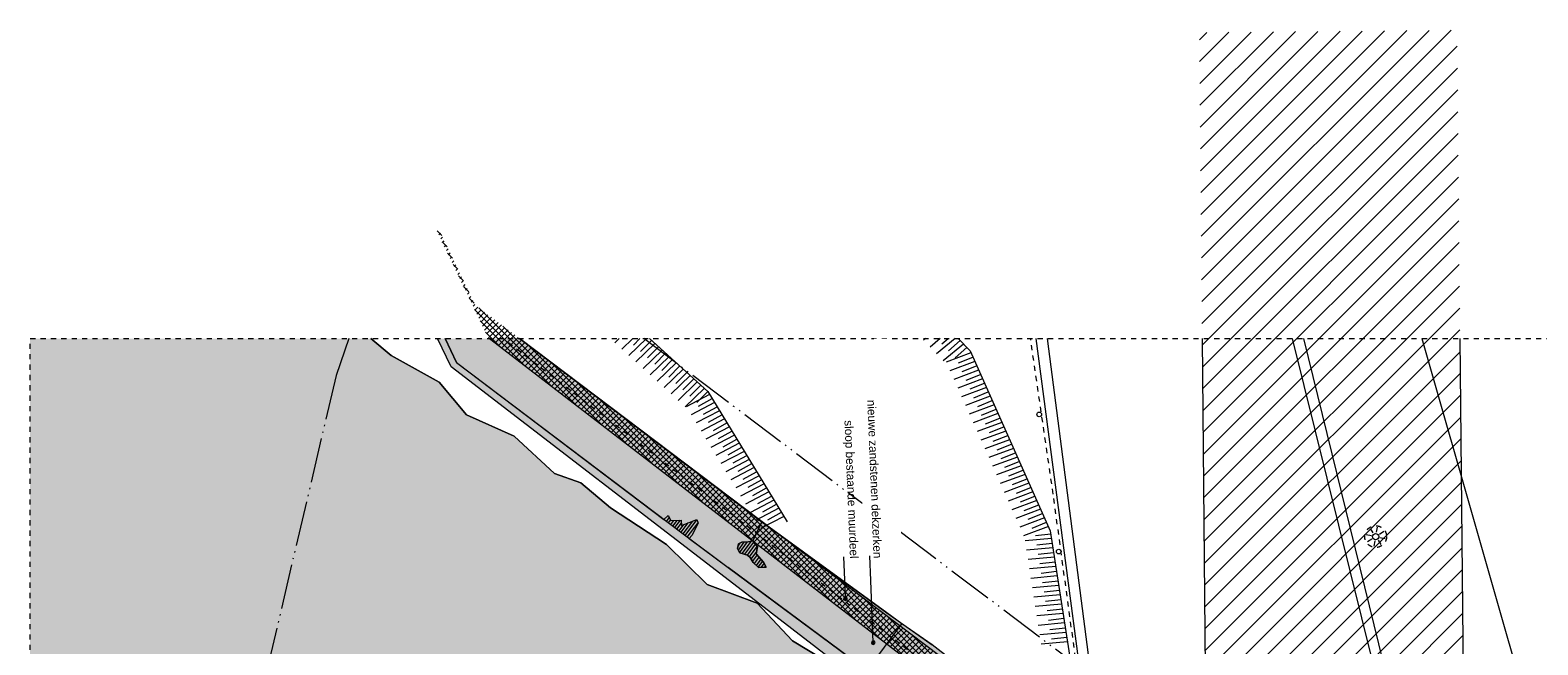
# Model space of a CAD drawing. Extents: x -251883 to 250656, y 0 to 909157.
# Tile 16 of 70: x -25200 to 3834, y 378102 to 389945. Entities that reach past the tile are written whole.
import ezdxf

# ---------------------------------------------------------------- set-up
doc = ezdxf.new("R2010")
doc.units = 0
doc.header["$MEASUREMENT"] = 0
doc.linetypes.add('DASHED', pattern=[200, 100, -100])
doc.linetypes.add('DIVIDE', pattern=[1250, 862.5, -112.5, 25, -112.5, 25, -112.5])
doc.layers.add('A-0019-AFDEKVLAK', color=1, linetype='Continuous')
doc.layers.add('A-0070-SYMBOOL', color=8, linetype='Continuous')

# ---------------------------------------------------------------- blocks, each defined once
blk = doc.blocks.new('M-MAATREGELEN_461')
at = {"linetype": 'Continuous', "lineweight": 5}
h = blk.add_hatch(dxfattribs=at)
h.set_pattern_fill('arcerin2', color=8, style=0, pattern_type=0)
h.set_pattern_definition([(45, (0, 0), (-212.13203, 212.13203), [])])
h.paths.add_polyline_path([(122254.4, -39786), (117288.6, -39831.9), (117415.2, -53531.1), (122381.3, -53522.1)], flags=0)
h = blk.add_hatch(dxfattribs=at)
h.set_pattern_fill('@AV103', color=213, style=0, pattern_type=0)
h.set_pattern_definition([(135, (0, 0), (-56.56854, -56.56854), []), (45, (0, 0), (-56.56854, 56.56854), [])])
h.paths.add_polyline_path([(115684.5, -54121.3), (115681.8, -53534.1), (115025.8, -53560.4), (115011, -53190.5), (114044.3, -53169.2), (103341.9, -45081.1), (102648.9, -43635.7), (102608.1, -43653.4), (103590.5, -45702.3), (114550.1, -54134.5)], flags=0)
for color, points in [(111, [(101336.3, -45727.6), (101730.2, -46054.5), (102651.5, -46567.9), (103177.2, -47197.3), (104094.6, -47610.8), (104874.1, -48330.1), (105381.7, -48509.9), (105951.3, -48987.4), (107030.6, -49694.7), (107812.1, -50464), (108777.3, -50825.5), (109456.9, -51548.8), (110072.5, -51924.4), (110526.1, -52006.3), (111099.8, -52583.7), (111513.5, -52917.4), (111867.2, -53003.3), (112128.4, -53276.6), (112546.2, -53352.1), (114296.9, -54893.5), (114321.2, -60536.8), (114322.9, -60639.5), (113765.8, -61166.4), (113507.3, -61403.6), (112327.9, -61731.8), (111509.9, -62545.3), (109641.5, -63120.7), (107876.4, -64772.9), (106677, -66372.6), (106430.3, -66727.6), (94775, -66727.6), (94775, -45727.6)]), (254, [(102764.2, -45727.6), (104196.8, -45727.6), (108864.5, -49257.5), (108689.8, -49625.7), (108590.1, -49647), (108480.1, -49653.2), (108414.6, -49684.6), (108399.3, -49772.8), (108438.1, -49855.1), (108590, -49899), (108642, -49946.9), (108696, -50044.9), (108799.9, -50140.8), (108948.9, -50134.8), (108895.8, -50036.8), (108758.7, -49872.6), (108783.8, -49741.1), (108689.8, -49625.7), (108864.5, -49257.5), (111273.4, -51012.6), (111559.9, -51226.6), (112144.4, -51629.1), (112948.3, -52254.7), (112969.3, -52272.3), (113041.3, -52332.3), (113050.2, -52555.4), (112954.3, -52659.4), (113063.9, -52904.4), (112970.4, -53059), (113029.3, -53095), (113073, -53121.6), (113170.2, -53051), (113250.5, -52919.4), (113264.1, -52897.1), (113311, -52820.2), (113366.3, -52787.9), (113496.3, -52712), (114044.3, -53169.2), (114564.3, -53208.5), (115011, -53190.5), (115032.2, -53719.8), (115061, -53735.3), (115074.3, -54884.4), (114296.9, -54893.5), (114296.4, -54790.7), (114433.5, -54601.6), (114473.4, -54349.8), (114619.2, -54243.8), (114711.1, -54040), (114651.1, -53792.2), (114747, -53688.2), (114595.2, -53644.3), (114445.3, -53650.3), (114191.5, -53560.4), (114047.6, -53716.3), (113691.9, -53580.5), (113546, -53686.4), (113198.2, -53650.9), (112998.1, -53750), (112546.2, -53352.1), (112298.5, -53168.3), (110892.9, -52125.8), (108213.5, -50138.4), (107467.3, -49579.2), (107514.9, -49519.5), (107640.1, -49287.9), (107612.6, -49215.4), (107316.9, -49327.3), (107312.9, -49227.4), (107113, -49235.4), (107059, -49137.5), (106976, -49211), (102986.7, -46191.7)])]:
    blk.add_hatch(color=color, dxfattribs=at).paths.add_polyline_path(points, flags=0)
at = {"color": 7, "linetype": 'DASHED', "lineweight": 0}
blk.add_lwpolyline([(94775, -66727.6), (94775, -45727.6), (145175, -45727.6), (145175, -66727.6)], close=True, dxfattribs=at)
at = {"color": 1, "linetype": 'DIVIDE', "lineweight": 18}
for points in [[(100912.1, -45727.6), (100666.1, -46439.6), (95911.1, -66727.6)], [(136283.1, -66727.6), (136016.1, -65395.3), (136688.1, -65207), (134123.3, -51385.7), (115209.6, -52233.2), (106591, -45727.6)]]:
    blk.add_lwpolyline(points, dxfattribs=at)
at = {"color": 111, "linetype": 'Continuous', "lineweight": 5}
blk.add_lwpolyline([(101336.3, -45727.6), (101730.2, -46054.5), (102651.5, -46567.9), (103177.2, -47197.3), (104094.6, -47610.8), (104874.1, -48330.1), (105381.7, -48509.9), (105951.3, -48987.4), (107030.6, -49694.7), (107812.1, -50464), (108777.3, -50825.5), (109456.9, -51548.8), (110072.5, -51924.4)], dxfattribs=at)
at = {"color": 8, "linetype": 'Continuous', "lineweight": 5}
for points in [[(112546.2, -53352.1), (112128.4, -53276.6), (111867.2, -53003.3), (111513.5, -52917.4), (111099.8, -52583.7), (110526.1, -52006.3), (110072.5, -51924.4), (109456.9, -51548.8), (108777.3, -50825.5), (107812.1, -50464), (107030.6, -49694.7), (105951.3, -48987.4), (105381.7, -48509.9), (104874.1, -48330.1), (104094.6, -47610.8), (103177.2, -47197.3), (102651.5, -46567.9), (101730.2, -46054.5), (101336.3, -45727.6)], [(102986.7, -46191.7), (102764.2, -45727.6)], [(103623.4, -45727.6), (114550.1, -54134.5)], [(104196.8, -45727.6), (108864.5, -49257.5), (111273.3, -51012.6)], [(114550.1, -54134.5), (115684.5, -54121.3), (115681.8, -53534.1), (115025.8, -53560.4), (115011, -53190.5), (114044.3, -53169.2), (104197.4, -45727.6)], [(115198.8, -53694.3), (114149.9, -45727.6)], [(115426.7, -53905.3), (114365.1, -45727.6)], [(121177.4, -61551.1), (121089.8, -53800.5), (119081.1, -45727.6)], [(121206.2, -66727.6), (121383.8, -63316.2), (121300.9, -61614.2), (121224.3, -53902.6), (121290.7, -53830.7), (119303.8, -45727.6)], [(121573.6, -45727.6), (123807.3, -53544.1), (122435.9, -53862.4), (122433.4, -53611.1), (121998.1, -53615.4), (122078.4, -61620.3), (122005.8, -61677.8), (122121.9, -66727.6)], [(102986.7, -46191.7), (107351.9, -49492.7)], [(106976, -49211), (107059, -49137.5), (107113, -49235.4), (107312.9, -49227.4), (107316.9, -49327.3), (107612.6, -49215.4), (107640.1, -49287.9), (107514.9, -49519.5), (107467.3, -49579.2)], [(107030.6, -49249.7), (107082.8, -49180.6)], [(107070.4, -49279.9), (107109.2, -49228.6)], [(107110.3, -49310), (107168.4, -49233.2)], [(107150.2, -49340.2), (107233.1, -49230.6)], [(107190.1, -49370.3), (107297.7, -49228)], [(107230, -49400.5), (107315.3, -49287.7)], [(107269.9, -49430.6), (107360.5, -49310.8)], [(107309.8, -49460.8), (107448.3, -49277.5)], [(107349.6, -49490.9), (107536.1, -49244.3)], [(107389.5, -49521.1), (107615.3, -49222.5)], [(107429.4, -49551.3), (107636.2, -49277.7)], [(107351.9, -49492.7), (108213.5, -50138.4)], [(108437.2, -49853.1), (108437.2, -49853.1), (108590.1, -49647), (108590.1, -49647)], [(108487.5, -49869.3), (108664.1, -49631.2), (108664.1, -49631.2)], [(120602.2, -49526.7), (120504.1, -49506.9)], [(120614.7, -49590.6), (120531.4, -49645.9)], [(120638.5, -49472.8), (120583.1, -49389.5)], [(120668.7, -49626.9), (120648.9, -49725)], [(120702.3, -49460.2), (120722.1, -49362.2)], [(120732.5, -49614.4), (120787.8, -49697.7)], [(120756.3, -49496.6), (120839.6, -49441.2)], [(120768.8, -49560.4), (120866.9, -49580.2)], [(108407.6, -49725.3), (108407.6, -49725.3), (108450.5, -49667.4), (108450.5, -49667.4)], [(108413, -49801.9), (108413, -49801.9), (108524.6, -49651.4), (108524.6, -49651.4)], [(108538.7, -49884.2), (108711.1, -49651.8), (108711.1, -49651.8)], [(108590, -49899), (108743.7, -49691.8), (108743.7, -49691.8)], [(108627, -49933.1), (108776.2, -49731.8), (108776.2, -49731.8)], [(108657.7, -49975.5), (108767.3, -49827.8), (108767.3, -49827.8)], [(108684.3, -50023.7), (108778.6, -49896.4), (108778.6, -49896.4)], [(108811.6, -49935.9), (108716.6, -50063.9)], [(112546.2, -53352.1), (108213.5, -50138.4)], [(108844.5, -49975.4), (108753.6, -50098.1)], [(108877.5, -50014.9), (108790.5, -50132.1)], [(108907.5, -50058.4), (108847.8, -50138.8)], [(108933.8, -50106.9), (108912, -50136.3)], [(111273.3, -51012.6), (112144.4, -51629.1)], [(110892.9, -52125.8), (111559.9, -51226.6)]]:
    blk.add_lwpolyline(points, dxfattribs=at)
at = {"color": 254, "linetype": 'Continuous', "lineweight": 5}
for points in [[(102764.2, -45727.6), (102986.7, -46191.7), (106976, -49211), (107059, -49137.5), (107113, -49235.4), (107312.9, -49227.4), (107316.9, -49327.3), (107612.6, -49215.4), (107640.1, -49287.9), (107514.9, -49519.5), (107467.3, -49579.2), (108213.5, -50138.4), (110892.9, -52125.8)], [(112948.3, -52254.7), (112144.4, -51629.1), (111559.9, -51226.6), (111273.4, -51012.6), (108864.5, -49257.5), (108689.8, -49625.7), (108783.8, -49741.1), (108758.7, -49872.6), (108895.8, -50036.8), (108948.9, -50134.8), (108799.9, -50140.8), (108696, -50044.9), (108642, -49946.9), (108590, -49899), (108438.1, -49855.1), (108399.3, -49772.8), (108414.6, -49684.6), (108480.1, -49653.2), (108590.1, -49647), (108689.8, -49625.7), (108864.5, -49257.5), (104196.8, -45727.6)]]:
    blk.add_lwpolyline(points, dxfattribs=at)
at = {"color": 8, "linetype": 'DASHED', "lineweight": 5}
blk.add_lwpolyline([(130866.5, -53489.4), (114963.5, -53542.2), (114049.2, -53552.9), (103878.4, -45727.6)], dxfattribs=at)
at = {"color": 9, "linetype": 'Continuous', "lineweight": 5}
for points in [[(106119.2, -45727.6), (106034.6, -45809.5)], [(106382.4, -45727.6), (106170.3, -45932.8)], [(106259.3, -45729.9), (106261.5, -45727.6)], [(106645.4, -45727.6), (106306, -46056)], [(106394.8, -45853.2), (106518.7, -45727.6)], [(106807.5, -45825.2), (106441.5, -46179.2)], [(106530.5, -45976.4), (106740.1, -45763.8)], [(106700.2, -45727.6), (107825.4, -46749.8), (109351.6, -49256.6)], [(112014.4, -45727.6), (111978.2, -45757.6)], [(112301.5, -45727.6), (112103.8, -45891)], [(112588.9, -45727.6), (112229.5, -46024.6)], [(112334.1, -45829.3), (112451.2, -45727.6)], [(112747.6, -45833.8), (112355.1, -46158)], [(112459.6, -45962.9), (112685.1, -45767.2)], [(112647.5, -45727.6), (112873.8, -45967.6), (114420.1, -49434.1), (114975.5, -53019.2)], [(106943.2, -45948.6), (106577.3, -46302.6)], [(106666.3, -46099.7), (106875.7, -45887.1)], [(107078.9, -46071.8), (106713, -46425.8)], [(106801.9, -46223), (107011.3, -46010.4)], [(106937.5, -46346.2), (107147, -46133.6)], [(112889.6, -46003), (112412.2, -46180)], [(112585.2, -46096.3), (112810.7, -45900.7)], [(112649.9, -46197.4), (112927.2, -46086.9)], [(107214.5, -46195.1), (106848.5, -46549.1)], [(107350.2, -46318.3), (106984.2, -46672.3)], [(107073.2, -46469.5), (107282.5, -46256.9)], [(107485.7, -46441.5), (107119.8, -46795.5)], [(107208.8, -46592.7), (107418.2, -46380.1)], [(112964.2, -46170.4), (112486.8, -46347.4)], [(113038.9, -46337.8), (112561.5, -46514.7)], [(112724.5, -46364.8), (113001.7, -46254.3)], [(112799.2, -46532.2), (113076.4, -46421.7)], [(107621.5, -46564.8), (107255.6, -46918.8)], [(107344.6, -46716), (107553.9, -46503.3)], [(107757.2, -46688), (107391.3, -47042)], [(107480.2, -46839.3), (107689.7, -46626.6)], [(113113.5, -46505.1), (112636.2, -46682.1)], [(113188.2, -46672.6), (112710.9, -46849.6)], [(112874, -46699.7), (113151.1, -46589.1)], [(107859.1, -46805.4), (107408.1, -47041.6)], [(107954.5, -46961.9), (107503.3, -47198.1)], [(107615.8, -46962.5), (107825.4, -46749.8)], [(107646, -47028.8), (107907.1, -46883.9)], [(113262.9, -46840), (112785.6, -47017)], [(113337.6, -47007.3), (112860.2, -47184.3)], [(112948.5, -46867.1), (113225.8, -46756.6)], [(113023.2, -47034.4), (113300.5, -46923.9)], [(108049.8, -47118.4), (107598.8, -47354.6)], [(108145.1, -47275.1), (107694, -47511.2)], [(107741.4, -47185.2), (108002.4, -47040.4)], [(107836.7, -47341.7), (108097.7, -47197.1)], [(113412.3, -47174.7), (112935, -47351.7)], [(113097.9, -47201.7), (113375.2, -47091.3)], [(113172.6, -47369), (113449.8, -47258.7)], [(108240.4, -47431.5), (107789.4, -47667.7)], [(108335.7, -47588.2), (107884.7, -47824.3)], [(107932, -47498.3), (108192.9, -47353.5)], [(108027.4, -47654.8), (108288.3, -47510.2)], [(113487, -47342.1), (113009.5, -47519.1)], [(113561.6, -47509.4), (113084.2, -47686.4)], [(113247.2, -47536.5), (113524.4, -47426)], [(113322, -47703.9), (113599.2, -47593.5)], [(108431, -47744.7), (107980, -47980.9)], [(108526.3, -47901.2), (108075.2, -48137.3)], [(108122.6, -47811.4), (108383.7, -47666.7)], [(108217.9, -47967.9), (108479, -47823.2)], [(113636.2, -47676.9), (113158.9, -47853.9)], [(113710.9, -47844.2), (113233.6, -48021.2)], [(113396.5, -47871.3), (113673.9, -47760.9)], [(108621.6, -48057.8), (108170.7, -48294)], [(108313.3, -48124.6), (108574.2, -47979.8)], [(108408.6, -48281.1), (108669.6, -48136.3)], [(113785.6, -48011.6), (113308.1, -48188.5)], [(113860.2, -48179.1), (113382.9, -48356.1)], [(113471.2, -48038.6), (113748.6, -47928.2)], [(113545.9, -48206.1), (113823.1, -48095.7)], [(108717, -48214.3), (108266, -48450.5)], [(108812.3, -48370.9), (108361.2, -48607.1)], [(108503.9, -48437.6), (108764.9, -48292.8)], [(108599.2, -48594.2), (108860.1, -48449.4)], [(113934.9, -48346.4), (113457.6, -48523.4)], [(113620.6, -48373.5), (113897.8, -48263)], [(113695.2, -48540.8), (113972.5, -48430.4)], [(108907.6, -48527.5), (108456.5, -48763.6)], [(109002.8, -48683.9), (108551.8, -48920.1)], [(108694.5, -48750.7), (108955.4, -48605.9)], [(108790, -48907.4), (109050.8, -48762.4)], [(114009.6, -48513.9), (113532.1, -48690.8)], [(114084.2, -48681.2), (113606.8, -48858.2)], [(113769.8, -48708.3), (114047, -48597.8)], [(113844.5, -48875.6), (114121.7, -48765.1)], [(109098.3, -48840.6), (108647.3, -49076.8)], [(109193.6, -48997.1), (108742.6, -49233.3)], [(108885.2, -49063.9), (109146.2, -48919.1)], [(114158.8, -48848.5), (113681.5, -49025.5)], [(114233.6, -49016), (113756.2, -49193.1)], [(113919.3, -49043.1), (114196.4, -48932.5)], [(109289, -49153.6), (108837.8, -49389.8)], [(108980.5, -49220.5), (109241.5, -49075.6)], [(114308.3, -49183.4), (113830.9, -49360.4)], [(114383, -49350.7), (113905.5, -49527.7)], [(113993.8, -49210.5), (114271.2, -49100)], [(114068.5, -49377.9), (114345.8, -49267.3)], [(114442.2, -49577.9), (113935.1, -49623.1)], [(114131.8, -49521.2), (114428.4, -49487.6)], [(114470.3, -49759), (113963.2, -49804.2)], [(114159.9, -49702.4), (114456.3, -49668.7)], [(114188, -49883.5), (114484.4, -49849.8)], [(114498.3, -49940), (113991.2, -49985.3)], [(114526.4, -50121.3), (114019.4, -50166.6)], [(114216.1, -50064.8), (114512.5, -50030.9)], [(114244, -50245.9), (114540.6, -50212.1)], [(114554.5, -50302.3), (114047.5, -50347.7)], [(114582.6, -50483.4), (114075.5, -50528.7)], [(114272.1, -50427), (114568.7, -50393.2)], [(114610.7, -50664.5), (114103.7, -50709.9)], [(114300.2, -50608), (114596.8, -50574.3)], [(114328.4, -50789.1), (114624.8, -50755.5)], [(114638.7, -50845.7), (114131.6, -50891)], [(114666.8, -51026.7), (114159.7, -51072.1)], [(114356.4, -50970.3), (114652.8, -50936.5)], [(114694.8, -51207.9), (114187.7, -51253.3)], [(114722.8, -51389), (114215.8, -51434.4)], [(114384.5, -51151.4), (114681, -51117.8)], [(114412.4, -51332.5), (114709, -51298.9)], [(114751, -51570.1), (114243.8, -51615.4)], [(114440.5, -51513.6), (114737.1, -51480)]]:
    blk.add_lwpolyline(points, dxfattribs=at)
at = {"color": 251, "linetype": 'DASHED', "lineweight": 5}
blk.add_lwpolyline([(115139.5, -54024.1), (115115.4, -53423.2), (114932.6, -52079.5), (114476.4, -48724.5), (114039, -45727.6)], dxfattribs=at)
at = {"color": 251, "linetype": 'Continuous', "lineweight": 5}
for points in [[(117343, -45727.6), (117415.2, -53531.1)], [(122309.3, -45727.6), (122381.3, -53522.1)]]:
    blk.add_lwpolyline(points, dxfattribs=at)
at = {"color": 8, "linetype": 'Continuous', "lineweight": 5}
blk.add_lwpolyline([(108895.8, -50036.8), (108758.7, -49872.6), (108783.8, -49741.1), (108689.8, -49625.7), (108580, -49649.2), (108480.1, -49653.2), (108414.6, -49684.6), (108399.3, -49772.8), (108438.1, -49855.1), (108590, -49899), (108642, -49946.9), (108696, -50044.9), (108799.9, -50140.8), (108948.9, -50134.8)], close=True, dxfattribs=at)
for centre, radius in [((114206.8, -47188.7), 45), ((120685.5, -49543.6), 60), ((114581.5, -49831.6), 45)]:
    blk.add_circle(centre, radius, dxfattribs=at)
at = {"color": 8, "linetype": 'DASHED', "lineweight": 5}
blk.add_circle((120685.5, -49543.6), 210, dxfattribs=at)
at = {"layer": 'A-0070-SYMBOOL', "color": 8, "linetype": 'Continuous', "lineweight": 5}
blk.add_lwpolyline([(110475.2, -50737.5), (110466.6, -50522.7), (110442.9, -49933.2)], dxfattribs=at)
for points in [[(110473.8, -50702.6), (110449.5, -50713.8), (110440.2, -50738.9), (110451.5, -50763.2), (110476.6, -50772.5), (110500.9, -50761.3), (110510.1, -50736.1), (110498.9, -50711.8)], [(110474.2, -50712.5), (110456.8, -50720.6), (110450.2, -50738.5), (110458.2, -50755.9), (110476.2, -50762.5), (110493.6, -50754.5), (110500.2, -50736.5), (110492.1, -50719.2)], [(110474.6, -50722.5), (110464.2, -50727.3), (110460.2, -50738.1), (110465, -50748.6), (110475.8, -50752.5), (110486.2, -50747.7), (110490.2, -50736.9), (110485.4, -50726.5)], [(110475, -50732.5), (110471.5, -50734.1), (110470.2, -50737.7), (110471.8, -50741.2), (110475.4, -50742.5), (110478.9, -50740.9), (110480.2, -50737.3), (110478.6, -50733.9)], [(111008.3, -51551.6), (110984, -51562.8), (110974.7, -51587.9), (110986, -51612.2), (111011.1, -51621.5), (111035.4, -51610.3), (111044.7, -51585.1), (111033.4, -51560.8)], [(111008.7, -51561.6), (110991.3, -51569.6), (110984.7, -51587.5), (110992.7, -51604.9), (111010.7, -51611.5), (111028.1, -51603.5), (111034.7, -51585.5), (111026.6, -51568.2)], [(111009.1, -51571.5), (110998.7, -51576.4), (110994.7, -51587.1), (110999.5, -51597.6), (111010.3, -51601.5), (111020.7, -51596.7), (111024.7, -51585.9), (111019.9, -51575.5)], [(111009.5, -51581.5), (111006, -51583.1), (111004.7, -51586.7), (111006.3, -51590.2), (111009.9, -51591.5), (111013.4, -51589.9), (111014.7, -51586.3), (111013.1, -51582.9)]]:
    blk.add_lwpolyline(points, close=True, dxfattribs=at)
at = {"linetype": 'Continuous'}
blk.add_wipeout([(111358.1, -45727.6), (111574.1, -50011.8), (110847.8, -50048.4), (110721.2, -46894.3), (111070.9, -46880.3), (111024.6, -45727.6)], dxfattribs=at).dxf.layer = 'A-0019-AFDEKVLAK'
at = {"linetype": 'Continuous', "lineweight": 5}
blk.add_hatch(color=254, dxfattribs=at).paths.add_polyline_path([(102620.1, -45727.6), (103623.4, -45727.6), (114550.1, -54134.5), (115684.5, -54121.3), (115686.3, -55066), (114800.4, -55067.6), (114798.4, -55017.6), (114253.3, -55024), (108573.8, -50654.3), (102882.9, -46275.8)], flags=0)
at = {"color": 8, "linetype": 'Continuous', "lineweight": 5}
for points in [[(114550.1, -54134.5), (115684.5, -54121.3), (115686.3, -55066), (114800.4, -55067.6), (114798.4, -55017.6), (114253.3, -55024), (108573.8, -50654.3), (102882.9, -46275.8), (102620.1, -45727.6)], [(103623.4, -45727.6), (114550.1, -54134.5)]]:
    blk.add_lwpolyline(points, dxfattribs=at)
at = {"layer": 'A-0070-SYMBOOL', "color": 8, "linetype": 'Continuous', "lineweight": 5}
blk.add_lwpolyline([(111009.7, -51586.5), (110961.5, -50387.5), (110942.5, -49913.1)], dxfattribs=at)
at = {"layer": 'A-0070-SYMBOOL', "color": 7, "linetype": 'Continuous', "char_height": 162, "attachment_point": 7, "rotation": 272.3, "line_spacing_factor": 0.933333}
for s, insert in [('{\\fArial|b0|i0|c12|p0;nieuwe zandstenen dekzerken}', (110891.9, -46910.6)), ('{\\fArial|b0|i0|c12|p0;sloop bestaande muurdeel}', (110407.4, -47306.5))]:
    blk.add_mtext(s, dxfattribs=dict(at, insert=insert))

msp = doc.modelspace()

# ---------------------------------------------------------------- block references
msp.add_blockref('M-MAATREGELEN_461', (-119975, 429731))

doc.saveas('drawing.dxf')
